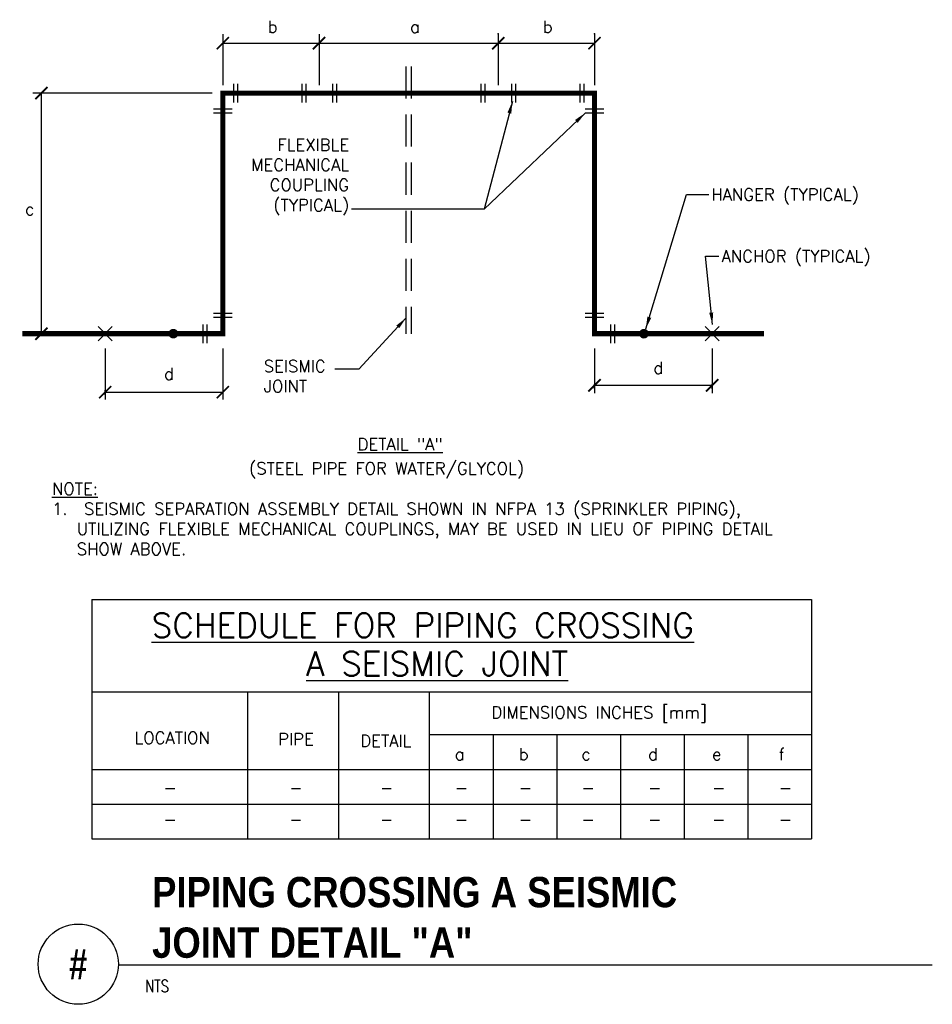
# Model space of a CAD drawing. Header units: inches. Extents: x 0.5 to 10.1, y 1.2 to 17.1.
import ezdxf
from ezdxf.enums import TextEntityAlignment as Align

# ---------------------------------------------------------------- set-up
doc = ezdxf.new("R2010")
doc.units = ezdxf.units.IN
doc.header["$MEASUREMENT"] = 0
doc.header["$PDSIZE"] = -1
doc.linetypes.add('HIDDEN', pattern=[0.375, 0.25, -0.125])
for name, color, linetype in [('E-DETL-MEDM', 4, 'Continuous'), ('M-DETL-DIMS', 2, 'Continuous'), ('M-DETL-HEVY', 5, 'Continuous'), ('M-DETL-MEDM', 4, 'Continuous'), ('M-DETL-TEXT', 2, 'Continuous'), ('MNHPIPE', 4, 'Continuous'), ('MNPEQP', 140, 'Continuous')]:
    doc.layers.add(name, color=color, linetype=linetype)
doc.styles.add('BOLD', font='bold.shx', dxfattribs={"width": 0.9})
doc.styles.add('Romans', font='romans.shx')
doc.dimstyles.new('VA-Dims', dxfattribs={"dimtxt": 0.09375, "dimasz": 0.09375, "dimexe": 0.09375, "dimexo": 0.03125, "dimgap": 0.02, "dimtad": 1, "dimdec": 5, "dimzin": 0, "dimdsep": 46, "dimlunit": 4, "dimtxsty": 'Romans', "dimblk": 'ARCHTICK', "dimcen": 0.09375, "dimclrd": 256, "dimclre": 256, "dimclrt": 256, "dimadec": 0, "dimazin": 0, "dimtfac": 1, "dimtdec": 5, "dimtofl": 0, "dimtmove": 0, "dimatfit": 3, "dimfxl": 1, "dimfrac": 2, "dimtolj": 1, "dimtzin": 0, "dimlwd": -1, "dimlwe": -1, "dimarcsym": 0})

# ---------------------------------------------------------------- blocks, each defined once
blk = doc.blocks.new('_ArchTick')
at = {"color": 0, "linetype": 'ByBlock', "const_width": 0.15}
blk.add_lwpolyline([(-0.5, -0.5), (0.5, 0.5)], dxfattribs=at)

msp = doc.modelspace()

# ---------------------------------------------------------------- linework, layer by layer
at = {"layer": 'E-DETL-MEDM'}
for p, q in [((1.1057, 4.3435), (1.1057, 2.4786)), ((1.1057, 4.3435), (6.7143, 4.3435)), ((6.7143, 4.3435), (6.7143, 2.4786)), ((1.1057, 3.6244), (6.7143, 3.6244)), ((2.3185, 3.6244), (2.3185, 2.4786)), ((3.0268, 3.6244), (3.0268, 2.4786)), ((3.7352, 3.6244), (3.7352, 2.4786)), ((3.7352, 3.2911), (6.7143, 3.2911)), ((4.2317, 3.2911), (4.2317, 2.4786)), ((4.7282, 3.2911), (4.7282, 2.4786)), ((5.2247, 3.2911), (5.2247, 2.4786)), ((5.7213, 3.2911), (5.7213, 2.4786)), ((6.2178, 3.2911), (6.2178, 2.4786)), ((1.1057, 3.0202), (6.7143, 3.0202)), ((1.1057, 2.7494), (6.7143, 2.7494)), ((1.1057, 2.4786), (6.7143, 2.4786))]:
    msp.add_line(p, q, dxfattribs=at)
at = {"layer": 'M-DETL-DIMS'}
for p, q in [((2.126, 8.7485), (2.126, 8.3527)), ((2.876, 8.7485), (2.876, 8.3527)), ((4.2719, 8.751), (4.2719, 8.6664)), ((4.2719, 8.751), (4.2719, 8.6664)), ((4.2719, 8.7485), (4.2719, 8.3527)), ((5.0219, 8.751), (5.0219, 8.6664)), ((5.0219, 8.7485), (5.0219, 8.3527)), ((2.126, 8.6787), (2.876, 8.6787)), ((2.876, 8.6787), (4.2719, 8.6787)), ((4.2719, 8.6787), (5.0219, 8.6787)), ((2.0427, 8.2902), (0.6469, 8.2902)), ((0.7131, 6.4152), (0.7131, 8.2902)), ((1.2094, 6.3006), (1.2094, 5.9029)), ((2.126, 6.3006), (2.126, 5.9029)), ((5.0219, 6.3006), (5.0219, 5.9516)), ((5.9385, 6.3006), (5.9385, 5.9516)), ((5.0219, 5.9861), (5.0219, 6.021)), ((5.0219, 6.0132), (5.9385, 6.0132)), ((5.9385, 5.9861), (5.9385, 6.021)), ((1.2094, 5.9396), (1.2094, 5.9745)), ((1.2094, 5.9593), (2.126, 5.9593))]:
    msp.add_line(p, q, dxfattribs=at)
for p in [(4.2719, 8.7516), (4.2719, 8.7516), (5.0219, 8.7516), (5.9385, 6.0191)]:
    msp.add_point(p, dxfattribs=at)
at = {"layer": 'M-DETL-HEVY'}
for p, q in [((2.2094, 8.3631), (2.2094, 8.2173)), ((2.2406, 8.3631), (2.2406, 8.2173)), ((2.7406, 8.3631), (2.7406, 8.2173)), ((2.7719, 8.3631), (2.7719, 8.2173)), ((2.9802, 8.3631), (2.9802, 8.2173)), ((3.0114, 8.3631), (3.0114, 8.2173)), ((4.1364, 8.3631), (4.1364, 8.2173)), ((4.1677, 8.3631), (4.1677, 8.2173)), ((4.376, 8.3631), (4.376, 8.2173)), ((4.4073, 8.3631), (4.4073, 8.2173)), ((4.9073, 8.3631), (4.9073, 8.2173)), ((4.9385, 8.3631), (4.9385, 8.2173)), ((2.1989, 8.1652), (2.0531, 8.1652)), ((2.1989, 8.134), (2.0531, 8.134)), ((5.0948, 8.1652), (4.9489, 8.1652)), ((5.0948, 8.134), (4.9489, 8.134)), ((2.1989, 6.5715), (2.0531, 6.5715)), ((2.1989, 6.5402), (2.0531, 6.5402)), ((5.0948, 6.5715), (4.9489, 6.5715)), ((5.0948, 6.5402), (4.9489, 6.5402)), ((1.9698, 6.4881), (1.9698, 6.3423)), ((2.001, 6.4881), (2.001, 6.3423)), ((5.1469, 6.4881), (5.1469, 6.3423)), ((5.1781, 6.4881), (5.1781, 6.3423))]:
    msp.add_line(p, q, dxfattribs=at)
at = {"layer": 'M-DETL-HEVY', "const_width": 0.04}
msp.add_lwpolyline([(0.5635, 6.4152), (2.126, 6.4152), (2.126, 8.2902), (5.0219, 8.2902), (5.0219, 6.4152), (6.3431, 6.4152)], dxfattribs=at)
at = {"layer": 'M-DETL-MEDM', "linetype": 'HIDDEN'}
for p, q in [((3.5531, 8.4985), (3.5531, 6.4152)), ((3.5948, 8.4985), (3.5948, 6.4152))]:
    msp.add_line(p, q, dxfattribs=at)
at = {"layer": 'M-DETL-MEDM'}
for p, q in [((5.8833, 6.36), (5.9938, 6.4704)), ((5.9938, 6.36), (5.8833, 6.4704))]:
    msp.add_line(p, q, dxfattribs=at)
at = {"layer": 'M-DETL-MEDM', "const_width": 0.0375}
msp.add_lwpolyline([(5.3885, 6.4152, 1), (5.426, 6.4152, 1)], format="xyb", close=True, dxfattribs=at)
at = {"layer": 'M-DETL-TEXT'}
msp.add_line((1.3125, 1.4971), (7.6544, 1.4971), dxfattribs=at)
msp.add_circle((1, 1.502), 0.3125, dxfattribs=at)
at = {"layer": 'MNHPIPE', "const_width": 0.0375}
msp.add_lwpolyline([(1.7219, 6.4152, 1), (1.7594, 6.4152, 1)], format="xyb", close=True, dxfattribs=at)
at = {"layer": 'MNPEQP'}
for p, q in [((1.2646, 6.36), (1.1541, 6.4704)), ((1.1541, 6.36), (1.2646, 6.4704))]:
    msp.add_line(p, q, dxfattribs=at)

# ---------------------------------------------------------------- block references
at = {"layer": 'M-DETL-DIMS', "zscale": 0.095}
for p, xscale, yscale in [((2.126, 8.6787), 0.0950000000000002, 0.0950000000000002), ((2.876, 8.6787), 0.0950000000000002, 0.0950000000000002), ((4.2719, 8.6787), 0.09499999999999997, 0.0950000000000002), ((5.0219, 8.6787), 0.095, 0.0950000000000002), ((0.7131, 8.2902), 0.09499999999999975, 0.0950000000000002), ((0.7131, 6.4152), 0.09499999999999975, 0.09499999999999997), ((5.0219, 6.0132), 0.095, 0.09499999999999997), ((5.9385, 6.0132), 0.09499999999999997, 0.09499999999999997), ((1.2094, 5.9593), 0.0950000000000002, 0.09499999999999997), ((2.126, 5.9593), 0.0950000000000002, 0.09499999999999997)]:
    msp.add_blockref('_ArchTick', p, dxfattribs=dict(at, xscale=xscale, yscale=yscale))

# ---------------------------------------------------------------- texts
at = {"layer": 'M-DETL-DIMS', "char_height": 0.0938, "width": 0.04824, "attachment_point": 1, "style": 'Romans'}
for s, insert in [('b', (2.4758, 8.854)), ('a', (3.5844, 8.854)), ('b', (4.62, 8.854)), ('c', (0.5854, 7.4323)), ('d', (5.4802, 6.1952))]:
    msp.add_mtext(s, dxfattribs=dict(at, insert=insert))
at = {"layer": 'M-DETL-TEXT', "style": 'BOLD', "width": 0.8}
msp.add_text('#', height=0.2362, dxfattribs=at).set_placement((1, 1.502), align=Align.MIDDLE)
at = {"layer": 'M-DETL-TEXT', "style": 'Romans', "width": 0.8}
msp.add_text('NTS', height=0.09375, dxfattribs=at).set_placement((1.5201, 1.2854))
at = {"layer": 'M-DETL-TEXT', "char_height": 0.09375, "style": 'Romans'}
for s, insert, attachment_point in [('\\A1;FLEXIBLE\\PMECHANICAL\\PCOUPLING\\P(TYPICAL)', (3.11, 7.3396), 9), ('\\A1;HANGER (TYPICAL)', (5.9323, 7.546), 1), ('\\A1;ANCHOR (TYPICAL)', (6.0121, 7.0655), 1), ('\\A1;SEISMIC\\PJOINT', (2.4455, 6.209), 1)]:
    msp.add_mtext(s, dxfattribs=dict(at, insert=insert, attachment_point=attachment_point))
at = {"layer": 'M-DETL-TEXT', "attachment_point": 1}
for s, insert, char_height, width, style in [('d', (1.6677, 6.1488), 0.0938, 0.04824, 'Romans'), ('{\\LDETAIL "A"}', (3.1763, 5.6007), 0.09375, 3.931248, 'Romans'), ('(STEEL PIPE FOR WATER/GLYCOL)', (2.3305, 5.4123), 0.0938, 2.851781, 'Romans'), ('{\\LNOTE:}\\P1.  SEISMIC SEPARATION ASSEMBLY DETAIL SHOWN IN NFPA 13 (SPRINKLER PIPING),\\P\\pt5.909;   UTILIZING FLEXIBLE MECHANICAL COUPLINGS, MAY BE USED IN LIEU OF PIPING DETAIL\\P   SHOW ABOVE.', (0.7952, 5.2535), 0.0938, 6.577671, 'Romans'), ('{\\LSCHEDULE FOR PIPING CROSSING}', (1.5714, 4.2362), 0.1875, 7.115657, 'Romans'), ('{\\LA SEISMIC JOINT}', (2.7753, 3.9375), 0.1875, 7.115657, 'Romans'), ('DIMENSIONS INCHES [mm]', (4.2187, 3.5112), 0.0938, 1.885275, 'Romans'), ('LOCATION', (1.438, 3.3135), 0.0938, 1.063153, 'Romans'), ('PIPE', (2.5579, 3.3019), 0.0938, 0.412575, 'Romans'), ('DETAIL', (3.1974, 3.2895), 0.0938, 0.548724, 'Romans'), ('a', (3.9336, 3.1858), 0.0938, 0.04824, 'Romans'), ('b', (4.4321, 3.1858), 0.0938, 0.04824, 'Romans'), ('c', (4.9202, 3.1858), 0.0938, 0.04824, 'Romans'), ('d', (5.4395, 3.1858), 0.0938, 0.04824, 'Romans'), ('e', (5.938, 3.1858), 0.0938, 0.04824, 'Romans'), ('f', (6.4574, 3.1858), 0.0938, 0.03216, 'Romans'), ('-', (1.6634, 2.9254), 0.0938, 0.07236, 'Romans'), ('-', (2.6442, 2.9254), 0.0938, 0.07236, 'Romans'), ('-', (3.3506, 2.9254), 0.0938, 0.07236, 'Romans'), ('-', (3.9336, 2.9254), 0.0938, 0.07236, 'Romans'), ('-', (4.4321, 2.9254), 0.0938, 0.07236, 'Romans'), ('-', (4.9202, 2.9254), 0.0938, 0.07236, 'Romans'), ('-', (5.4395, 2.9254), 0.0938, 0.07236, 'Romans'), ('-', (5.938, 2.9254), 0.0938, 0.07236, 'Romans'), ('-', (6.4574, 2.9254), 0.0938, 0.07236, 'Romans'), ('-', (1.6634, 2.6786), 0.0938, 0.07236, 'Romans'), ('-', (2.6442, 2.6786), 0.0938, 0.07236, 'Romans'), ('-', (3.3506, 2.6786), 0.0938, 0.07236, 'Romans'), ('-', (3.9336, 2.6786), 0.0938, 0.07236, 'Romans'), ('-', (4.4321, 2.6786), 0.0938, 0.07236, 'Romans'), ('-', (4.9202, 2.6786), 0.0938, 0.07236, 'Romans'), ('-', (5.4395, 2.6786), 0.0938, 0.07236, 'Romans'), ('-', (5.938, 2.6786), 0.0938, 0.07236, 'Romans'), ('-', (6.4574, 2.6786), 0.0938, 0.07236, 'Romans'), ('PIPING CROSSING A SEISMIC JOINT DETAIL "A"', (1.5752, 2.1819), 0.23622, 4.402976, 'BOLD')]:
    msp.add_mtext(s, dxfattribs=dict(at, insert=insert, char_height=char_height, width=width, style=style))

# ---------------------------------------------------------------- leaders
at = {"layer": 'M-DETL-TEXT', "annotation_type": 0, "has_hookline": 1}
for points, hookline_direction, text_width in [([(4.3828, 8.2245), (4.1623, 7.3865), (3.13, 7.3865)], 1, 0.8259), ([(5.4219, 6.4536), (5.7391, 7.4992), (5.9123, 7.4992)], 0, 1.2634), ([(5.9411, 6.486), (5.8877, 7.0186), (5.9921, 7.0186)], 0, 1.2902)]:
    msp.add_leader(points, dimstyle='VA-Dims', override={"dimgap": 0.02, "dimtad": 0}, dxfattribs=dict(at, hookline_direction=hookline_direction, text_width=text_width))
at = {"layer": 'M-DETL-TEXT'}
for points in [[(4.9489, 8.134), (4.1623, 7.3865)], [(3.5531, 6.5373), (3.1851, 6.1392), (2.9987, 6.1392)]]:
    msp.add_leader(points, dimstyle='VA-Dims', override={"dimgap": 0.02, "dimtad": 0}, dxfattribs=at)

doc.saveas('drawing.dxf')
